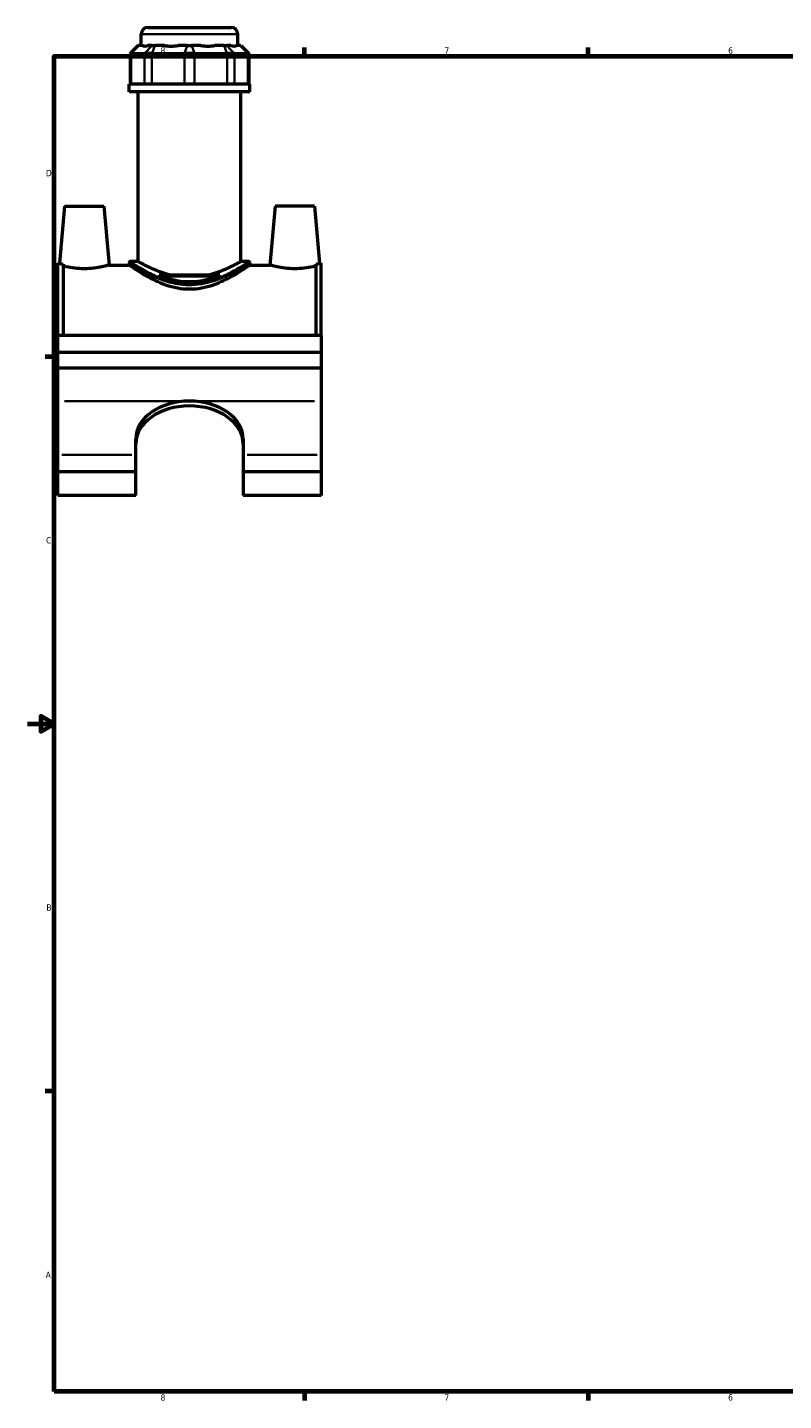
# Model space of a CAD drawing. Header units: inches. Extents: x 0.1 to 45.4, y 0.1 to 44.9.
# Tile 1 of 6: x 0.1 to 11.4, y 0.9 to 21.4. Entities that reach past the tile are written whole.
import ezdxf

# ---------------------------------------------------------------- set-up
doc = ezdxf.new("R2010")
doc.units = ezdxf.units.IN
doc.header["$MEASUREMENT"] = 0
for name, color, linetype, lineweight in [('Border (ANSI)', 7, 'Continuous', 70), ('Visible (ANSI)', 7, 'Continuous', 50), ('Visible Narrow (ANSI)', 7, 'Continuous', 35)]:
    doc.layers.add(name, color=color, linetype=linetype, lineweight=lineweight)
doc.styles.add('Note Text (ANSI)', font='tahoma.ttf')

# ---------------------------------------------------------------- blocks, each defined once
blk = doc.blocks.new('Borders Default Border')
at = {"layer": 'Border (ANSI)'}
for p, q in [((4.25, 21), (4.25, 21.134)), ((8.5, 21), (8.5, 21.134)), ((0.5, 16.5), (0.366, 16.5)), ((0.5, 5.5), (0.366, 5.5)), ((4.25, 1), (4.25, 0.866)), ((8.5, 1), (8.5, 0.866))]:
    blk.add_line(p, q, dxfattribs=at)
at = {"layer": 'Border (ANSI)', "flags": 128}
for points in [[(0.5, 1), (0.5, 21), (33.5, 21), (33.5, 1), (0.5, 1)], [(0.1, 11), (0.5, 11), (0.3, 11.115), (0.3, 10.885), (0.5, 11)]]:
    blk.add_lwpolyline(points, dxfattribs=at)
at = {"layer": 'Border (ANSI)', "color": 5, "true_color": 0x0000ff, "char_height": 0.0945, "attachment_point": 7, "style": 'Note Text (ANSI)'}
for s, insert in [('8', (2.094, 21.038)), ('7', (6.346, 21.04)), ('6', (10.595, 21.038)), ('D', (0.378, 19.203)), ('C', (0.378, 13.701)), ('B', (0.384, 8.203)), ('A', (0.373, 2.703)), ('8', (2.094, 0.863)), ('7', (6.346, 0.866)), ('6', (10.595, 0.864))]:
    blk.add_mtext(s, dxfattribs=dict(at, insert=insert))

msp = doc.modelspace()

# ---------------------------------------------------------------- linework, layer by layer
at = {"layer": 'Visible (ANSI)'}
for p, q in [((1.9032, 21.4317), (3.1505, 21.4317)), ((1.8026, 21.1615), (1.8026, 21.3312)), ((3.2511, 21.1615), (3.2511, 21.3312)), ((1.7588, 21.1615), (1.6381, 21.0408)), ((1.6534, 21.0408), (1.6381, 21.0408)), ((1.6381, 21.0408), (1.6381, 20.5825)), ((1.6534, 21.0408), (1.8548, 21.0408)), ((1.7588, 21.1615), (1.7649, 21.1615)), ((1.8231, 21.1615), (1.7649, 21.1615)), ((1.9637, 21.0408), (1.8548, 21.0408)), ((1.9663, 21.1615), (1.9081, 21.1615)), ((1.9637, 21.0408), (2.4498, 21.0408)), ((1.9663, 21.1615), (2.0099, 21.1615)), ((2.1504, 21.1615), (2.0099, 21.1615)), ((2.496, 21.1615), (2.3555, 21.1615)), ((2.6038, 21.0408), (2.4498, 21.0408)), ((2.496, 21.1615), (2.5576, 21.1615)), ((2.6982, 21.1615), (2.5576, 21.1615)), ((2.6038, 21.0408), (3.09, 21.0408)), ((3.0438, 21.1615), (2.9033, 21.1615)), ((3.0438, 21.1615), (3.0874, 21.1615)), ((3.1456, 21.1615), (3.0874, 21.1615)), ((3.1989, 21.0408), (3.09, 21.0408)), ((3.1989, 21.0408), (3.4003, 21.0408)), ((3.2887, 21.1615), (3.2305, 21.1615)), ((3.2887, 21.1615), (3.2949, 21.1615)), ((3.2949, 21.1615), (3.4156, 21.0408)), ((3.4156, 21.0408), (3.4003, 21.0408)), ((3.4156, 21.0408), (3.4156, 20.5825)), ((3.4321, 20.5825), (1.6215, 20.5825)), ((1.6215, 20.4667), (1.6215, 20.5825)), ((3.4321, 20.4667), (3.4321, 20.5825)), ((3.4321, 20.4667), (1.6215, 20.4667)), ((1.7573, 17.9258), (1.7573, 20.4667)), ((3.2963, 17.9258), (3.2963, 20.4667)), ((0.6556, 18.7528), (0.5809, 17.8997)), ((0.6556, 18.7528), (1.2461, 18.7528)), ((1.2461, 18.7528), (1.323, 17.8735)), ((3.8076, 18.7528), (3.7306, 17.8735)), ((4.3981, 18.7528), (3.8076, 18.7528)), ((4.3981, 18.7528), (4.4728, 17.8997)), ((0.5568, 16.8173), (0.5568, 17.8997)), ((0.5809, 17.8997), (0.5568, 17.8997)), ((1.6215, 17.9057), (1.6215, 17.8735)), ((1.7573, 17.9258), (1.6416, 17.9258)), ((3.412, 17.9258), (3.2963, 17.9258)), ((3.4321, 17.9057), (3.4321, 17.8735)), ((4.4968, 17.8997), (4.4728, 17.8997)), ((4.4968, 16.8173), (4.4968, 17.8997)), ((0.6356, 17.8852), (0.6356, 16.8173)), ((1.323, 17.8735), (1.6215, 17.8735)), ((2.0723, 17.728), (2.9813, 17.728)), ((2.9677, 17.7079), (2.0859, 17.7079)), ((3.4321, 17.8735), (3.7306, 17.8735)), ((4.418, 17.8852), (4.418, 16.8173)), ((4.4968, 16.8173), (0.5568, 16.8173)), ((0.5568, 16.5678), (0.5568, 16.8173)), ((4.4968, 16.8173), (4.4968, 16.5678)), ((0.5568, 16.5678), (4.4968, 16.5678)), ((0.5568, 16.3299), (0.5568, 16.5678)), ((4.4968, 16.5678), (4.4968, 16.3299)), ((4.4968, 16.3299), (0.5568, 16.3299)), ((0.5568, 15.8352), (0.5568, 16.3299)), ((4.4968, 16.3299), (4.4968, 15.8352)), ((0.5568, 15.0323), (0.5568, 15.8352)), ((4.4968, 15.8352), (4.4968, 15.0323)), ((1.7221, 15.0323), (1.7221, 15.2662)), ((3.3316, 15.2662), (3.3316, 15.0323)), ((0.5568, 14.7758), (0.5568, 15.0323)), ((1.7221, 14.7758), (1.7221, 15.0323)), ((3.3316, 15.0323), (3.3316, 14.7758)), ((4.4968, 15.0323), (4.4968, 14.7758)), ((1.7221, 14.7758), (0.5568, 14.7758)), ((0.5568, 14.4196), (0.5568, 14.7758)), ((1.7221, 14.4196), (1.7221, 14.7758)), ((3.3316, 14.7758), (3.3316, 14.4196)), ((4.4968, 14.7758), (3.3316, 14.7758)), ((4.4968, 14.7758), (4.4968, 14.4196)), ((1.7221, 14.4196), (0.5568, 14.4196)), ((4.4968, 14.4196), (3.3316, 14.4196))]:
    msp.add_line(p, q, dxfattribs=at)
for centre, radius, start, end in [((1.9032, 21.3312), 0.1006, 90, 180), ((3.1505, 21.3312), 0.1006, 0, 90), ((1.6416, 17.9057), 0.0201, 90, 180), ((3.412, 17.9057), 0.0201, 0, 90)]:
    msp.add_arc(centre, radius, start, end, dxfattribs=at)
for centre, major_axis, ratio, start_param, end_param in [((2.5268, 21.8772), (0.7103, 0.7103), 0.1989124, 3.1840552, 3.4918292), ((2.5268, 21.8772), (-0.6022, -0.6022), 0.6681786, 0.4351617, 0.7429356), ((2.5268, 21.8772), (0.6022, -0.6022), 0.6681786, 5.5402497, 5.8480237), ((2.5268, 21.8772), (0.7103, -0.7103), 0.1989124, 5.9329488, 6.2407227), ((2.5268, 15.2662), (-0.8047, 0), 0.7071068, 4.712389, 6.2831853), ((2.5268, 15.1938), (-0.8047, 0), 0.7071068, 4.712389, 6.2831853), ((2.5268, 15.2662), (0.8047, 0), 0.7071068, 0, 1.5707963), ((2.5268, 15.1938), (0.8047, 0), 0.7071068, 0, 1.5707963)]:
    msp.add_ellipse(centre, major_axis=major_axis, ratio=ratio, start_param=start_param, end_param=end_param, dxfattribs=at)
for points, knots in [([(0.5809, 17.8997), (0.5809, 17.8997), (0.5902, 17.8969), (0.6164, 17.89), (0.6254, 17.8877), (0.6356, 17.8852)], [4.29942253, 4.29942253, 4.29942253, 4.29942253, 4.65711792, 4.65711792, 4.80095334, 4.80095334, 4.80095334, 4.80095334]), ([(2.2215, 17.728), (2.1771, 17.7397), (2.1349, 17.7531), (2.0543, 17.7821), (2.0163, 17.7975), (1.9492, 17.8268), (1.9176, 17.8417), (1.8615, 17.8695), (1.837, 17.8822), (1.7974, 17.9034), (1.7822, 17.9119), (1.7622, 17.9231), (1.7573, 17.9258), (1.7573, 17.9258)], [6.8302685, 6.8302685, 6.8302685, 6.8302685, 7.188846, 7.188846, 7.5679816, 7.5679816, 7.9452759, 7.9452759, 8.3225702, 8.3225702, 8.6998646, 8.6998646, 9.0771589, 9.0771589, 9.0771589, 9.0771589]), ([(3.2963, 17.9258), (3.2963, 17.9258), (3.2915, 17.9231), (3.2714, 17.9119), (3.2563, 17.9034), (3.2166, 17.8822), (3.1921, 17.8695), (3.136, 17.8417), (3.1044, 17.8268), (3.0373, 17.7975), (2.9994, 17.7821), (2.9188, 17.7531), (2.8765, 17.7397), (2.8322, 17.728)], [3.0257196, 3.0257196, 3.0257196, 3.0257196, 3.403014, 3.403014, 3.7803083, 3.7803083, 4.1576026, 4.1576026, 4.534897, 4.534897, 4.9140325, 4.9140325, 5.27261, 5.27261, 5.27261, 5.27261]), ([(4.418, 17.8852), (4.4283, 17.8877), (4.4373, 17.89), (4.4635, 17.8969), (4.4728, 17.8997), (4.4728, 17.8997)], [3.79789172, 3.79789172, 3.79789172, 3.79789172, 3.94172714, 3.94172714, 4.29942253, 4.29942253, 4.29942253, 4.29942253]), ([(1.323, 17.8735), (1.323, 17.8735), (1.3137, 17.8707), (1.2761, 17.8605), (1.2477, 17.8532), (1.1822, 17.8393), (1.1405, 17.8318), (1.0485, 17.821), (0.9982, 17.818), (0.9034, 17.818), (0.8531, 17.821), (0.7612, 17.8318), (0.7194, 17.8393), (0.6679, 17.8502), (0.6505, 17.8543), (0.6356, 17.8581)], [1.442742, 1.442742, 1.442742, 1.442742, 1.8028115, 1.8028115, 2.1628809, 2.1628809, 2.5241825, 2.5241825, 2.885484, 2.885484, 3.2467856, 3.2467856, 3.6080872, 3.6080872, 3.814263, 3.814263, 3.814263, 3.814263]), ([(3.4321, 17.8735), (3.4321, 17.8735), (3.4263, 17.8694), (3.4023, 17.853), (3.3842, 17.8407), (3.3373, 17.8096), (3.3084, 17.7908), (3.2427, 17.75), (3.2058, 17.7279), (3.1276, 17.684), (3.0833, 17.6605), (2.9867, 17.6147), (2.9343, 17.5924), (2.824, 17.5538), (2.766, 17.5375), (2.6473, 17.5153), (2.5867, 17.5095), (2.467, 17.5095), (2.4064, 17.5153), (2.2877, 17.5375), (2.2296, 17.5538), (2.1194, 17.5924), (2.067, 17.6147), (1.9703, 17.6605), (1.926, 17.684), (1.8479, 17.7279), (1.811, 17.75), (1.7453, 17.7908), (1.7164, 17.8096), (1.6695, 17.8407), (1.6514, 17.853), (1.6274, 17.8694), (1.6215, 17.8735), (1.6215, 17.8735)], [3.6246454, 3.6246454, 3.6246454, 3.6246454, 4.0746599, 4.0746599, 4.5246745, 4.5246745, 4.9746891, 4.9746891, 5.4247036, 5.4247036, 5.8808504, 5.8808504, 6.3369972, 6.3369972, 6.793144, 6.793144, 7.2492908, 7.2492908, 7.7054376, 7.7054376, 8.1615843, 8.1615843, 8.6177311, 8.6177311, 9.0738779, 9.0738779, 9.5238925, 9.5238925, 9.973907, 9.973907, 10.4239216, 10.4239216, 10.8739362, 10.8739362, 10.8739362, 10.8739362]), ([(2.9677, 17.7079), (2.9336, 17.6947), (2.8977, 17.6822), (2.808, 17.6551), (2.7527, 17.6419), (2.6403, 17.624), (2.583, 17.6193), (2.4706, 17.6193), (2.4134, 17.624), (2.3009, 17.6419), (2.2457, 17.6551), (2.156, 17.6822), (2.1201, 17.6947), (2.0859, 17.7079)], [5.6621438, 5.6621438, 5.6621438, 5.6621438, 5.965006, 5.965006, 6.3931293, 6.3931293, 6.8212525, 6.8212525, 7.2493758, 7.2493758, 7.6774991, 7.6774991, 7.9803613, 7.9803613, 7.9803613, 7.9803613]), ([(4.418, 17.8581), (4.4032, 17.8543), (4.3858, 17.8502), (4.3342, 17.8393), (4.2925, 17.8318), (4.2005, 17.821), (4.1502, 17.818), (4.1028, 17.818), (4.0554, 17.818), (4.0051, 17.821), (3.9132, 17.8318), (3.8714, 17.8393), (3.8059, 17.8532), (3.7776, 17.8605), (3.7399, 17.8707), (3.7306, 17.8735), (3.7306, 17.8735)], [4.8421891, 4.8421891, 4.8421891, 4.8421891, 5.0483649, 5.0483649, 5.4096665, 5.4096665, 5.7709681, 5.7709681, 5.7709681, 6.1322697, 6.1322697, 6.4935712, 6.4935712, 6.8536407, 6.8536407, 7.2137101, 7.2137101, 7.2137101, 7.2137101])]:
    msp.add_open_spline(points, degree=3, knots=knots, dxfattribs=at)
for points in [[(2.0859, 17.7079), (2.0815, 17.7147), (2.077, 17.7214), (2.0723, 17.728)], [(2.9813, 17.728), (2.9767, 17.7214), (2.9721, 17.7147), (2.9677, 17.7079)]]:
    msp.add_open_spline(points, degree=3, dxfattribs=at)
at = {"layer": 'Visible Narrow (ANSI)'}
for p, q in [((3.2422, 21.3312), (1.8115, 21.3312)), ((1.6534, 20.6055), (1.6534, 21.0179)), ((1.7594, 21.1555), (1.659, 21.0469)), ((1.8548, 21.0179), (1.8548, 20.6055)), ((1.8604, 21.0469), (1.9607, 21.1555)), ((1.9637, 20.6055), (1.9637, 21.0179)), ((2.0075, 21.1555), (1.966, 21.0469)), ((2.4498, 21.0179), (2.4498, 20.6055)), ((2.4937, 21.1555), (2.4522, 21.0469)), ((2.5599, 21.1555), (2.6015, 21.0469)), ((2.6038, 20.6055), (2.6038, 21.0179)), ((3.0461, 21.1555), (3.0877, 21.0469)), ((3.09, 21.0179), (3.09, 20.6055)), ((3.0929, 21.1555), (3.1933, 21.0469)), ((3.1989, 20.6055), (3.1989, 21.0179)), ((3.2943, 21.1555), (3.3947, 21.0469)), ((3.4003, 21.0179), (3.4003, 20.6055)), ((2.4283, 15.8352), (0.6553, 15.8352)), ((4.3983, 15.8352), (2.6253, 15.8352)), ((1.6638, 15.0323), (0.6151, 15.0323)), ((4.4386, 15.0323), (3.3898, 15.0323))]:
    msp.add_line(p, q, dxfattribs=at)
for points, knots in [([(1.6215, 17.9057), (1.6215, 17.9057), (1.6218, 17.9055), (1.6274, 17.9019), (1.6571, 17.8824), (1.7543, 17.8232), (1.8198, 17.7845), (1.9626, 17.7118), (2.0355, 17.6781), (2.1993, 17.6187), (2.2912, 17.5935), (2.4454, 17.5733), (2.5046, 17.5703), (2.6278, 17.5745), (2.6918, 17.5828), (2.8568, 17.6175), (2.9526, 17.6519), (3.1205, 17.7249), (3.1935, 17.7634), (3.3164, 17.8328), (3.3653, 17.8633), (3.4196, 17.8975), (3.4321, 17.9056), (3.4321, 17.9057)], [-18.0416266, -18.0416266, -18.0416266, -18.0416266, -17.948598, -17.948598, -17.0597993, -17.0597993, -16.2012749, -16.2012749, -15.5017882, -15.5017882, -14.7766786, -14.7766786, -14.3438215, -14.3438215, -13.8683165, -13.8683165, -13.0633339, -13.0633339, -12.2748202, -12.2748202, -11.4589401, -11.4589401, -10.8249719, -10.8249719, -10.8249719, -10.8249719]), ([(3.412, 17.9258), (3.4119, 17.9257), (3.3998, 17.9175), (3.3467, 17.8827), (3.2988, 17.8518), (3.1787, 17.7814), (3.1073, 17.7423), (2.9432, 17.6682), (2.8495, 17.6333), (2.6881, 17.5981), (2.6256, 17.5897), (2.505, 17.5853), (2.4472, 17.5884), (2.2965, 17.6089), (2.2066, 17.6345), (2.0464, 17.6948), (1.9751, 17.729), (1.8355, 17.8028), (1.7714, 17.8421), (1.6764, 17.9022), (1.6474, 17.922), (1.6419, 17.9256), (1.6416, 17.9258), (1.6416, 17.9258)], [10.8249719, 10.8249719, 10.8249719, 10.8249719, 11.4589401, 11.4589401, 12.2748202, 12.2748202, 13.0633339, 13.0633339, 13.8683165, 13.8683165, 14.3438215, 14.3438215, 14.7766786, 14.7766786, 15.5017882, 15.5017882, 16.2012749, 16.2012749, 17.0597993, 17.0597993, 17.948598, 17.948598, 18.0416266, 18.0416266, 18.0416266, 18.0416266])]:
    msp.add_open_spline(points, degree=3, knots=knots, dxfattribs=at)

# ---------------------------------------------------------------- block references
msp.add_blockref('Borders Default Border', (0, 0))

doc.saveas('drawing.dxf')
